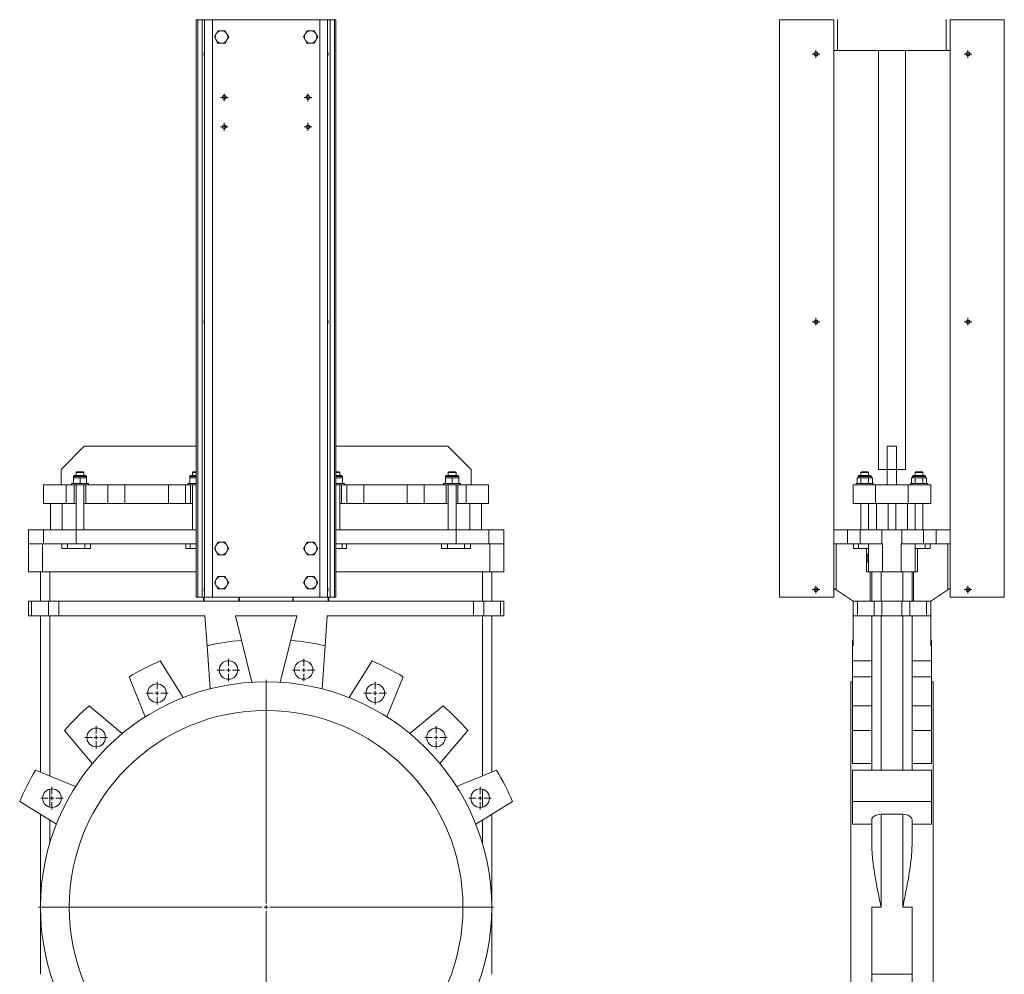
# Model space of a CAD drawing. Header units: millimetres. Extents: x -782 to 568, y -81 to 3113.
# Tile 2 of 4: x -782 to 488, y 1202 to 2433. Entities that reach past the tile are written whole.
import ezdxf

# ---------------------------------------------------------------- set-up
doc = ezdxf.new("R2010")
doc.units = ezdxf.units.MM

# ---------------------------------------------------------------- blocks, each defined once
blk = doc.blocks.new('SW_CENTERMARKSYMBOL_0')
at = {"color": 0, "linetype": 'Continuous', "lineweight": 0}
for p, q in [((0, 5), (0, 293.5)), ((-5, 0), (-293.5, 0)), ((0, 0), (-2.5, 0)), ((0, 0), (0, 2.5)), ((0, 0), (0, -2.5)), ((0, 0), (2.5, 0)), ((5, 0), (293.5, 0)), ((0, -5), (0, -293.5))]:
    blk.add_line(p, q, dxfattribs=at)
blk = doc.blocks.new('SW_CENTERMARKSYMBOL_1')
at = {"color": 0, "linetype": 'Continuous', "lineweight": 0}
for p, q in [((0, 5), (0, 14.5)), ((-5, 0), (-14.5, 0)), ((0, 0), (-2.5, 0)), ((0, 0), (0, 2.5)), ((0, 0), (0, -2.5)), ((0, 0), (2.5, 0)), ((5, 0), (14.5, 0)), ((0, -5), (0, -14.5))]:
    blk.add_line(p, q, dxfattribs=at)
blk = doc.blocks.new('SW_CENTERMARKSYMBOL_2')
at = {"color": 0, "linetype": 'Continuous', "lineweight": 0}
for p, q in [((0, 5), (0, 14.5)), ((-5, 0), (-14.5, 0)), ((0, 0), (-2.5, 0)), ((0, 0), (0, 2.5)), ((0, 0), (0, -2.5)), ((0, 0), (2.5, 0)), ((5, 0), (14.5, 0)), ((0, -5), (0, -14.5))]:
    blk.add_line(p, q, dxfattribs=at)
blk = doc.blocks.new('SW_CENTERMARKSYMBOL_3')
at = {"color": 0, "linetype": 'Continuous', "lineweight": 0}
for p, q in [((0, 5), (0, 14.5)), ((-5, 0), (-14.5, 0)), ((0, 0), (-2.5, 0)), ((0, 0), (0, 2.5)), ((0, 0), (0, -2.5)), ((0, 0), (2.5, 0)), ((5, 0), (14.5, 0)), ((0, -5), (0, -14.5))]:
    blk.add_line(p, q, dxfattribs=at)
blk = doc.blocks.new('SW_CENTERMARKSYMBOL_4')
at = {"color": 0, "linetype": 'Continuous', "lineweight": 0}
for p, q in [((0, 5), (0, 14.5)), ((-5, 0), (-14.5, 0)), ((0, 0), (-2.5, 0)), ((0, 0), (0, 2.5)), ((0, 0), (0, -2.5)), ((0, 0), (2.5, 0)), ((5, 0), (14.5, 0)), ((0, -5), (0, -14.5))]:
    blk.add_line(p, q, dxfattribs=at)
blk = doc.blocks.new('SW_CENTERMARKSYMBOL_5')
at = {"color": 0, "linetype": 'Continuous', "lineweight": 0}
for p, q in [((0, 5), (0, 14.5)), ((-5, 0), (-14.5, 0)), ((0, 0), (-2.5, 0)), ((0, 0), (0, 2.5)), ((0, 0), (0, -2.5)), ((0, 0), (2.5, 0)), ((5, 0), (14.5, 0)), ((0, -5), (0, -14.5))]:
    blk.add_line(p, q, dxfattribs=at)
blk = doc.blocks.new('SW_CENTERMARKSYMBOL_6')
at = {"color": 0, "linetype": 'Continuous', "lineweight": 0}
for p, q in [((0, 5), (0, 14.5)), ((-5, 0), (-14.5, 0)), ((0, 0), (-2.5, 0)), ((0, 0), (0, 2.5)), ((0, 0), (0, -2.5)), ((0, 0), (2.5, 0)), ((5, 0), (14.5, 0)), ((0, -5), (0, -14.5))]:
    blk.add_line(p, q, dxfattribs=at)
blk = doc.blocks.new('SW_CENTERMARKSYMBOL_7')
at = {"color": 0, "linetype": 'Continuous', "lineweight": 0}
for p, q in [((0, 5), (0, 14.5)), ((-5, 0), (-14.5, 0)), ((0, 0), (-2.5, 0)), ((0, 0), (0, 2.5)), ((0, 0), (0, -2.5)), ((0, 0), (2.5, 0)), ((5, 0), (14.5, 0)), ((0, -5), (0, -14.5))]:
    blk.add_line(p, q, dxfattribs=at)
blk = doc.blocks.new('SW_CENTERMARKSYMBOL_8')
at = {"color": 0, "linetype": 'Continuous', "lineweight": 0}
for p, q in [((0, 5), (0, 14.5)), ((-5, 0), (-14.5, 0)), ((0, 0), (-2.5, 0)), ((0, 0), (0, 2.5)), ((0, 0), (0, -2.5)), ((0, 0), (2.5, 0)), ((5, 0), (14.5, 0)), ((0, -5), (0, -14.5))]:
    blk.add_line(p, q, dxfattribs=at)
blk = doc.blocks.new('SW_CENTERMARKSYMBOL_15')
at = {"color": 0, "linetype": 'Continuous', "lineweight": 0}
for p, q in [((-2.5, 0), (-5, 0)), ((0, 0), (-2.5, 0)), ((0, 2.5), (0, 5)), ((0, 0), (0, 2.5)), ((0, 0), (0, -2.5)), ((0, 0), (2.5, 0)), ((2.5, 0), (5, 0)), ((0, -2.5), (0, -5))]:
    blk.add_line(p, q, dxfattribs=at)
blk = doc.blocks.new('SW_CENTERMARKSYMBOL_16')
at = {"color": 0, "linetype": 'Continuous', "lineweight": 0}
for p, q in [((-2.5, 0), (-5, 0)), ((0, 0), (-2.5, 0)), ((0, 2.5), (0, 5)), ((0, 0), (0, 2.5)), ((0, 0), (0, -2.5)), ((0, 0), (2.5, 0)), ((2.5, 0), (5, 0)), ((0, -2.5), (0, -5))]:
    blk.add_line(p, q, dxfattribs=at)
blk = doc.blocks.new('SW_CENTERMARKSYMBOL_17')
at = {"color": 0, "linetype": 'Continuous', "lineweight": 0}
for p, q in [((-2.5, 0), (-5, 0)), ((0, 0), (-2.5, 0)), ((0, 2.5), (0, 5)), ((0, 0), (0, 2.5)), ((0, 0), (0, -2.5)), ((0, 0), (2.5, 0)), ((2.5, 0), (5, 0)), ((0, -2.5), (0, -5))]:
    blk.add_line(p, q, dxfattribs=at)
blk = doc.blocks.new('SW_CENTERMARKSYMBOL_18')
at = {"color": 0, "linetype": 'Continuous', "lineweight": 0}
for p, q in [((-2.5, 0), (-5, 0)), ((0, 0), (-2.5, 0)), ((0, 2.5), (0, 5)), ((0, 0), (0, 2.5)), ((0, 0), (0, -2.5)), ((0, 0), (2.5, 0)), ((2.5, 0), (5, 0)), ((0, -2.5), (0, -5))]:
    blk.add_line(p, q, dxfattribs=at)
blk = doc.blocks.new('SW_CENTERMARKSYMBOL_20')
at = {"color": 0, "linetype": 'Continuous', "lineweight": 0}
for p, q in [((-2.5, 0), (-5, 0)), ((0, 0), (-2.5, 0)), ((0, 2.5), (0, 5)), ((0, 0), (0, 2.5)), ((0, 0), (0, -2.5)), ((0, 0), (2.5, 0)), ((2.5, 0), (5, 0)), ((0, -2.5), (0, -5))]:
    blk.add_line(p, q, dxfattribs=at)
blk = doc.blocks.new('SW_CENTERMARKSYMBOL_21')
at = {"color": 0, "linetype": 'Continuous', "lineweight": 0}
for p, q in [((-2.5, 0), (-5, 0)), ((0, 0), (-2.5, 0)), ((0, 2.5), (0, 5)), ((0, 0), (0, 2.5)), ((0, 0), (0, -2.5)), ((0, 0), (2.5, 0)), ((2.5, 0), (5, 0)), ((0, -2.5), (0, -5))]:
    blk.add_line(p, q, dxfattribs=at)
blk = doc.blocks.new('SW_CENTERMARKSYMBOL_22')
at = {"color": 0, "linetype": 'Continuous', "lineweight": 0}
for p, q in [((-2.5, 0), (-5, 0)), ((0, 0), (-2.5, 0)), ((0, 2.5), (0, 5)), ((0, 0), (0, 2.5)), ((0, 0), (0, -2.5)), ((0, 0), (2.5, 0)), ((2.5, 0), (5, 0)), ((0, -2.5), (0, -5))]:
    blk.add_line(p, q, dxfattribs=at)
blk = doc.blocks.new('SW_CENTERMARKSYMBOL_23')
at = {"color": 0, "linetype": 'Continuous', "lineweight": 0}
for p, q in [((-2.5, 0), (-5, 0)), ((0, 0), (-2.5, 0)), ((0, 2.5), (0, 5)), ((0, 0), (0, 2.5)), ((0, 0), (0, -2.5)), ((0, 0), (2.5, 0)), ((2.5, 0), (5, 0)), ((0, -2.5), (0, -5))]:
    blk.add_line(p, q, dxfattribs=at)
blk = doc.blocks.new('SW_CENTERMARKSYMBOL_24')
at = {"color": 0, "linetype": 'Continuous', "lineweight": 0}
for p, q in [((-2.5, 0), (-5, 0)), ((0, 0), (-2.5, 0)), ((0, 2.5), (0, 5)), ((0, 0), (0, 2.5)), ((0, 0), (0, -2.5)), ((0, 0), (2.5, 0)), ((2.5, 0), (5, 0)), ((0, -2.5), (0, -5))]:
    blk.add_line(p, q, dxfattribs=at)
blk = doc.blocks.new('SW_CENTERMARKSYMBOL_25')
at = {"color": 0, "linetype": 'Continuous', "lineweight": 0}
for p, q in [((-2.5, 0), (-5, 0)), ((0, 0), (-2.5, 0)), ((0, 2.5), (0, 5)), ((0, 0), (0, 2.5)), ((0, 0), (0, -2.5)), ((0, 0), (2.5, 0)), ((2.5, 0), (5, 0)), ((0, -2.5), (0, -5))]:
    blk.add_line(p, q, dxfattribs=at)

msp = doc.modelspace()

# ---------------------------------------------------------------- linework, layer by layer
at = {"color": 7, "linetype": 'Continuous', "lineweight": 15}
for p, q in [((-554.6, 2433), (-554.6, 1688)), ((-554.6, 2433), (-552.7, 2433)), ((-552.7, 2433), (-552.7, 1688)), ((-552.7, 2433), (-547.2, 2433)), ((-547.2, 2433), (-547.2, 1688)), ((-547.2, 2433), (-543.9, 2433)), ((-543.9, 2433), (-543.9, 1688)), ((-543.9, 2433), (-533.9, 2433)), ((-539.6, 2433.5), (-539.6, 2433)), ((-534.6, 2433.5), (-534.6, 2433)), ((-533.9, 2433), (-533.9, 1688)), ((-533.9, 2433), (-395.2, 2433)), ((-395.2, 2433), (-395.2, 1688)), ((-395.2, 2433), (-385.3, 2433)), ((-394.6, 2433.5), (-394.6, 2433)), ((-389.6, 2433.5), (-389.6, 2433)), ((-385.3, 2433), (-385.3, 1688)), ((-385.3, 2433), (-381.9, 2433)), ((-381.9, 2433), (-381.9, 1688)), ((-381.9, 2433), (-376.5, 2433)), ((-376.5, 2433), (-376.5, 1688)), ((-376.5, 2433), (-374.6, 2433)), ((-374.6, 2433), (-374.6, 1688)), ((267.7, 2433), (197.7, 2433)), ((197.7, 2433), (197.7, 1688)), ((267.7, 2433.5), (267.7, 2433)), ((267.7, 2433), (267.7, 1688)), ((272.7, 2433.5), (272.7, 2393.5)), ((412.7, 2433.5), (412.7, 2393.5)), ((417.7, 2433.5), (417.7, 2433)), ((417.7, 2433), (487.7, 2433)), ((417.7, 2433), (417.7, 1688)), ((487.7, 2433), (487.7, 1688)), ((-528.7, 2415.6), (-529.3, 2414.5)), ((-521.4, 2419), (-522.7, 2419)), ((-515.5, 2415.6), (-517.5, 2419)), ((-514.8, 2414.5), (-515.5, 2415.6)), ((-413.7, 2415.6), (-414.3, 2414.5)), ((-406.4, 2419), (-407.7, 2419)), ((-400.5, 2415.6), (-402.5, 2419)), ((-399.8, 2414.5), (-400.5, 2415.6)), ((-529.3, 2407.6), (-528.7, 2406.5)), ((-522.7, 2403), (-521.4, 2403)), ((-515.5, 2406.5), (-514.8, 2407.6)), ((-514.8, 2407.6), (-512.8, 2411)), ((-414.3, 2407.6), (-413.7, 2406.5)), ((-407.7, 2403), (-406.4, 2403)), ((-400.5, 2406.5), (-399.8, 2407.6)), ((-399.8, 2407.6), (-397.8, 2411)), ((267.7, 2393.5), (272.7, 2393.5)), ((272.7, 2393.5), (412.7, 2393.5)), ((325.2, 2393.5), (325.2, 1853)), ((360.2, 1853), (360.2, 2393.5)), ((412.7, 2393.5), (417.7, 2393.5)), ((-699.1, 1883), (-729.1, 1853)), ((-699.1, 1883), (-554.6, 1883)), ((-374.6, 1883), (-230.1, 1883)), ((-200.1, 1853), (-230.1, 1883)), ((336.7, 1883), (348.7, 1883)), ((336.7, 1853), (336.7, 1883)), ((348.7, 1883), (348.7, 1853)), ((-729.1, 1833), (-729.1, 1853)), ((-713.1, 1844), (-713.1, 1842)), ((-713.1, 1842), (-713.1, 1835)), ((-713.1, 1842), (-708.8, 1842)), ((-712.1, 1845), (-704.6, 1845)), ((-708.6, 1850), (-709.6, 1849)), ((-709.6, 1849), (-709.6, 1845)), ((-704.6, 1849), (-709.6, 1849)), ((-708.8, 1842), (-704.6, 1842)), ((-708.6, 1850), (-704.6, 1850)), ((-704.6, 1850), (-700.6, 1850)), ((-699.6, 1849), (-704.6, 1849)), ((-704.6, 1845), (-697.1, 1845)), ((-704.6, 1842), (-704.6, 1835)), ((-704.6, 1842), (-700.3, 1842)), ((-699.6, 1849), (-700.6, 1850)), ((-700.3, 1842), (-696.1, 1842)), ((-699.6, 1845), (-699.6, 1849)), ((-696.1, 1842), (-696.1, 1844)), ((-696.1, 1842), (-696.1, 1835)), ((-563.1, 1844), (-563.1, 1842)), ((-563.1, 1842), (-563.1, 1835)), ((-563.1, 1842), (-558.8, 1842)), ((-562.1, 1845), (-554.6, 1845)), ((-558.6, 1850), (-559.6, 1849)), ((-559.6, 1849), (-559.6, 1845)), ((-554.6, 1849), (-559.6, 1849)), ((-558.8, 1842), (-554.6, 1842)), ((-558.6, 1850), (-554.6, 1850)), ((-374.6, 1850), (-370.6, 1850)), ((-369.6, 1849), (-374.6, 1849)), ((-374.6, 1845), (-367.1, 1845)), ((-370.3, 1842), (-374.6, 1842)), ((-369.6, 1849), (-370.6, 1850)), ((-366.1, 1842), (-370.3, 1842)), ((-369.6, 1845), (-369.6, 1849)), ((-366.1, 1842), (-366.1, 1844)), ((-366.1, 1842), (-366.1, 1835)), ((-233.1, 1844), (-233.1, 1842)), ((-233.1, 1842), (-233.1, 1835)), ((-228.8, 1842), (-233.1, 1842)), ((-232.1, 1845), (-224.6, 1845)), ((-228.6, 1850), (-229.6, 1849)), ((-229.6, 1849), (-229.6, 1845)), ((-224.6, 1849), (-229.6, 1849)), ((-224.6, 1842), (-228.8, 1842)), ((-228.6, 1850), (-224.6, 1850)), ((-224.6, 1850), (-220.6, 1850)), ((-219.6, 1849), (-224.6, 1849)), ((-224.6, 1845), (-217.1, 1845)), ((-224.6, 1842), (-224.6, 1835)), ((-220.3, 1842), (-224.6, 1842)), ((-219.6, 1849), (-220.6, 1850)), ((-216.1, 1842), (-220.3, 1842)), ((-219.6, 1845), (-219.6, 1849)), ((-216.1, 1842), (-216.1, 1844)), ((-216.1, 1842), (-216.1, 1835)), ((-200.1, 1833), (-200.1, 1853)), ((297.9, 1842), (297.9, 1835)), ((300.3, 1842), (297.9, 1842)), ((299.2, 1844), (299.2, 1842)), ((300.2, 1845), (315.2, 1845)), ((302.8, 1842), (300.3, 1842)), ((303.7, 1850), (302.7, 1849)), ((302.7, 1849), (302.7, 1845)), ((312.7, 1849), (302.7, 1849)), ((302.8, 1842), (302.8, 1835)), ((307.7, 1842), (302.8, 1842)), ((303.7, 1850), (311.7, 1850)), ((312.6, 1842), (307.7, 1842)), ((312.7, 1849), (311.7, 1850)), ((312.6, 1842), (312.6, 1835)), ((315, 1842), (312.6, 1842)), ((312.7, 1845), (312.7, 1849)), ((317.5, 1842), (315, 1842)), ((316.2, 1842), (316.2, 1844)), ((317.5, 1842), (317.5, 1835)), ((325.2, 1853), (336.7, 1853)), ((348.7, 1853), (336.7, 1853)), ((336.7, 1833), (336.7, 1853)), ((348.7, 1833), (348.7, 1853)), ((348.7, 1853), (360.2, 1853)), ((367.9, 1842), (367.9, 1835)), ((367.9, 1842), (370.3, 1842)), ((369.2, 1844), (369.2, 1842)), ((370.2, 1845), (385.2, 1845)), ((370.3, 1842), (372.8, 1842)), ((373.7, 1850), (372.7, 1849)), ((372.7, 1849), (372.7, 1845)), ((382.7, 1849), (372.7, 1849)), ((372.8, 1842), (372.8, 1835)), ((372.8, 1842), (377.7, 1842)), ((373.7, 1850), (381.7, 1850)), ((377.7, 1842), (382.6, 1842)), ((382.7, 1849), (381.7, 1850)), ((382.6, 1842), (382.6, 1835)), ((382.6, 1842), (385, 1842)), ((382.7, 1845), (382.7, 1849)), ((385, 1842), (387.5, 1842)), ((386.2, 1842), (386.2, 1844)), ((387.5, 1842), (387.5, 1835)), ((-751.6, 1833), (-751.6, 1809)), ((-751.6, 1833), (-722.6, 1833)), ((-722.6, 1833), (-722.6, 1809)), ((-722.6, 1833), (-712.1, 1833)), ((-715.6, 1835), (-715.6, 1833)), ((-715.6, 1835), (-704.6, 1835)), ((-712.1, 1833), (-712.1, 1809)), ((-712.1, 1833), (-697.1, 1833)), ((-709.6, 1833), (-709.6, 1775)), ((-704.6, 1835), (-693.6, 1835)), ((-699.6, 1775), (-699.6, 1833)), ((-697.1, 1833), (-697.1, 1809)), ((-697.1, 1833), (-668.6, 1833)), ((-693.6, 1833), (-693.6, 1835)), ((-668.6, 1833), (-668.6, 1809)), ((-668.6, 1833), (-646.6, 1833)), ((-646.6, 1833), (-646.6, 1809)), ((-646.6, 1833), (-590.6, 1833)), ((-590.6, 1833), (-590.6, 1809)), ((-590.6, 1833), (-568.6, 1833)), ((-568.6, 1833), (-568.6, 1809)), ((-568.6, 1833), (-562.1, 1833)), ((-565.6, 1835), (-565.6, 1833)), ((-565.6, 1835), (-554.6, 1835)), ((-562.1, 1833), (-562.1, 1809)), ((-562.1, 1833), (-554.6, 1833)), ((-559.6, 1833), (-559.6, 1775)), ((-363.6, 1835), (-374.6, 1835)), ((-367.1, 1833), (-374.6, 1833)), ((-369.6, 1775), (-369.6, 1833)), ((-367.1, 1833), (-367.1, 1809)), ((-367.1, 1833), (-360.6, 1833)), ((-363.6, 1833), (-363.6, 1835)), ((-360.6, 1833), (-360.6, 1809)), ((-360.6, 1833), (-338.6, 1833)), ((-338.6, 1833), (-338.6, 1809)), ((-338.6, 1833), (-282.6, 1833)), ((-282.6, 1833), (-282.6, 1809)), ((-282.6, 1833), (-260.6, 1833)), ((-260.6, 1833), (-260.6, 1809)), ((-260.6, 1833), (-232.1, 1833)), ((-235.6, 1835), (-235.6, 1833)), ((-224.6, 1835), (-235.6, 1835)), ((-232.1, 1833), (-232.1, 1809)), ((-217.1, 1833), (-232.1, 1833)), ((-229.6, 1833), (-229.6, 1775)), ((-213.6, 1835), (-224.6, 1835)), ((-219.6, 1775), (-219.6, 1833)), ((-217.1, 1833), (-206.6, 1833)), ((-217.1, 1833), (-217.1, 1809)), ((-213.6, 1833), (-213.6, 1835)), ((-206.6, 1833), (-206.6, 1809)), ((-206.6, 1833), (-177.6, 1833)), ((-177.6, 1833), (-177.6, 1809)), ((292.7, 1833), (292.7, 1809)), ((292.7, 1833), (321.7, 1833)), ((296.7, 1835), (296.7, 1833)), ((318.7, 1835), (296.7, 1835)), ((318.7, 1833), (318.7, 1835)), ((321.7, 1833), (321.7, 1809)), ((321.7, 1833), (363.7, 1833)), ((363.7, 1833), (363.7, 1809)), ((363.7, 1833), (392.7, 1833)), ((366.7, 1835), (366.7, 1833)), ((366.7, 1835), (388.7, 1835)), ((388.7, 1833), (388.7, 1835)), ((392.7, 1833), (392.7, 1809)), ((-751.6, 1809), (-722.6, 1809)), ((-742.6, 1809), (-742.6, 1775)), ((-727.6, 1809), (-727.6, 1775)), ((-722.6, 1809), (-712.1, 1809)), ((-712.1, 1809), (-709.6, 1809)), ((-699.6, 1809), (-697.1, 1809)), ((-697.1, 1809), (-668.6, 1809)), ((-668.6, 1809), (-646.6, 1809)), ((-646.6, 1809), (-590.6, 1809)), ((-590.6, 1809), (-568.6, 1809)), ((-568.6, 1809), (-562.1, 1809)), ((-562.1, 1809), (-559.6, 1809)), ((-369.6, 1809), (-367.1, 1809)), ((-367.1, 1809), (-360.6, 1809)), ((-360.6, 1809), (-338.6, 1809)), ((-338.6, 1809), (-282.6, 1809)), ((-282.6, 1809), (-260.6, 1809)), ((-260.6, 1809), (-232.1, 1809)), ((-232.1, 1809), (-229.6, 1809)), ((-219.6, 1809), (-217.1, 1809)), ((-217.1, 1809), (-206.6, 1809)), ((-206.6, 1809), (-177.6, 1809)), ((-201.6, 1809), (-201.6, 1775)), ((-186.6, 1809), (-186.6, 1775)), ((292.7, 1809), (321.7, 1809)), ((302.7, 1809), (302.7, 1775)), ((312.7, 1775), (312.7, 1809)), ((321.7, 1809), (363.7, 1809)), ((322.7, 1809), (322.7, 1775)), ((337.7, 1809), (337.7, 1775)), ((347.7, 1809), (347.7, 1775)), ((362.7, 1809), (362.7, 1775)), ((363.7, 1809), (392.7, 1809)), ((372.7, 1809), (372.7, 1775)), ((382.7, 1775), (382.7, 1809)), ((-771.1, 1757), (-771.1, 1775)), ((-771.1, 1775), (-751.8, 1775)), ((-751.8, 1757), (-751.8, 1775)), ((-751.8, 1775), (-709.7, 1775)), ((-709.7, 1757), (-709.7, 1775)), ((-709.7, 1775), (-554.6, 1775)), ((-374.6, 1775), (-219.5, 1775)), ((-219.5, 1757), (-219.5, 1775)), ((-219.5, 1775), (-177.3, 1775)), ((-177.3, 1757), (-177.3, 1775)), ((-177.3, 1775), (-158.1, 1775)), ((-158.1, 1757), (-158.1, 1775)), ((267.7, 1775), (285.5, 1775)), ((285.5, 1757), (285.5, 1775)), ((285.5, 1775), (301.7, 1775)), ((301.7, 1757), (301.7, 1775)), ((301.7, 1775), (329.7, 1775)), ((329.7, 1757), (329.7, 1775)), ((329.7, 1775), (355.6, 1775)), ((355.6, 1757), (355.6, 1775)), ((355.6, 1775), (383.6, 1775)), ((383.6, 1757), (383.6, 1775)), ((383.6, 1775), (399.8, 1775)), ((399.8, 1757), (399.8, 1775)), ((399.8, 1775), (417.7, 1775)), ((-771.1, 1757), (-751.8, 1757)), ((-771.1, 1721), (-771.1, 1757)), ((-753.1, 1721), (-753.1, 1757)), ((-751.8, 1757), (-709.7, 1757)), ((-728.2, 1751), (-728.2, 1757)), ((-720.6, 1751), (-720.6, 1757)), ((-709.7, 1757), (-554.6, 1757)), ((-698.5, 1751), (-698.5, 1757)), ((-691, 1757), (-691, 1751)), ((-568.3, 1751), (-568.3, 1757)), ((-562.6, 1751), (-562.6, 1757)), ((-528.7, 1755.6), (-529.3, 1754.5)), ((-521.4, 1759), (-522.7, 1759)), ((-515.5, 1755.6), (-517.5, 1759)), ((-514.8, 1754.5), (-515.5, 1755.6)), ((-413.7, 1755.6), (-414.3, 1754.5)), ((-406.4, 1759), (-407.7, 1759)), ((-399.8, 1754.5), (-400.5, 1755.6)), ((-374.6, 1757), (-219.5, 1757)), ((-366.6, 1751), (-366.6, 1757)), ((-360.9, 1757), (-360.9, 1751)), ((-238.2, 1751), (-238.2, 1757)), ((-230.6, 1751), (-230.6, 1757)), ((-219.5, 1757), (-177.3, 1757)), ((-208.5, 1751), (-208.5, 1757)), ((-201, 1757), (-201, 1751)), ((-177.3, 1757), (-158.1, 1757)), ((-176.1, 1721), (-176.1, 1757)), ((-158.1, 1721), (-158.1, 1757)), ((268, 1757), (267.7, 1757)), ((268, 1757), (285.5, 1757)), ((270.7, 1697.6), (270.7, 1757)), ((285.5, 1757), (301.7, 1757)), ((293.2, 1757), (293.2, 1751)), ((299.6, 1751), (299.6, 1757)), ((301.7, 1757), (329.7, 1757)), ((312.7, 1721), (312.7, 1757)), ((329.7, 1757), (330.7, 1757)), ((330.7, 1721), (330.7, 1757)), ((354.7, 1757), (355.6, 1757)), ((354.7, 1721), (354.7, 1757)), ((355.6, 1757), (383.6, 1757)), ((372.7, 1721), (372.7, 1757)), ((383.6, 1757), (399.8, 1757)), ((385.8, 1751), (385.8, 1757)), ((392.2, 1751), (392.2, 1757)), ((399.8, 1757), (417.3, 1757)), ((414.7, 1697.6), (414.7, 1757)), ((417.7, 1757), (417.3, 1757)), ((-720.6, 1751), (-728.2, 1751)), ((-698.5, 1751), (-720.6, 1751)), ((-691, 1751), (-698.5, 1751)), ((-562.6, 1751), (-568.3, 1751)), ((-554.6, 1751), (-562.6, 1751)), ((-529.3, 1747.6), (-528.7, 1746.5)), ((-522.7, 1743), (-521.4, 1743)), ((-515.5, 1746.5), (-514.8, 1747.6)), ((-414.3, 1747.6), (-413.7, 1746.5)), ((-407.7, 1743), (-406.4, 1743)), ((-400.5, 1746.5), (-399.8, 1747.6)), ((-366.6, 1751), (-374.6, 1751)), ((-360.9, 1751), (-366.6, 1751)), ((-230.6, 1751), (-238.2, 1751)), ((-208.5, 1751), (-230.6, 1751)), ((-201, 1751), (-208.5, 1751)), ((299.6, 1751), (293.2, 1751)), ((312.7, 1751), (299.6, 1751)), ((309.7, 1721), (309.7, 1751)), ((311.7, 1743.9), (311.7, 1740.6)), ((311.7, 1743.9), (312.7, 1743.9)), ((311.7, 1740.6), (312.7, 1740.6)), ((385.8, 1751), (372.7, 1751)), ((375.7, 1721), (375.7, 1751)), ((392.2, 1751), (385.8, 1751)), ((311.7, 1738.3), (312.7, 1738.3)), ((311.7, 1738), (311.7, 1737)), ((311.7, 1732.8), (312.7, 1732.8)), ((-753.1, 1721), (-771.1, 1721)), ((-755.6, 1683), (-755.6, 1721)), ((-554.6, 1721), (-753.1, 1721)), ((-743.6, 1683), (-743.6, 1721)), ((-521.4, 1715), (-522.7, 1715)), ((-515.5, 1711.6), (-517.5, 1715)), ((-406.4, 1715), (-407.7, 1715)), ((-176.1, 1721), (-374.6, 1721)), ((-185.6, 1683), (-185.6, 1721)), ((-158.1, 1721), (-176.1, 1721)), ((-173.6, 1683), (-173.6, 1721)), ((312.7, 1721), (309.7, 1721)), ((330.7, 1721), (312.7, 1721)), ((314.7, 1683), (314.7, 1721)), ((316.7, 1683), (316.7, 1721)), ((328.7, 1683), (328.7, 1721)), ((354.7, 1721), (330.7, 1721)), ((372.7, 1721), (354.7, 1721)), ((356.7, 1683), (356.7, 1721)), ((368.7, 1683), (368.7, 1721)), ((370.7, 1683), (370.7, 1721)), ((375.7, 1721), (372.7, 1721)), ((-528.7, 1711.6), (-529.3, 1710.5)), ((-529.3, 1703.6), (-528.7, 1702.5)), ((-514.8, 1710.5), (-515.5, 1711.6)), ((-515.5, 1702.5), (-514.8, 1703.6)), ((-413.7, 1711.6), (-414.3, 1710.5)), ((-414.3, 1703.6), (-413.7, 1702.5)), ((-399.8, 1710.5), (-400.5, 1711.6)), ((-400.5, 1702.5), (-399.8, 1703.6)), ((-522.7, 1699), (-521.4, 1699)), ((-407.7, 1699), (-406.4, 1699)), ((270.7, 1697.6), (292.7, 1683)), ((392.7, 1683), (414.7, 1697.6)), ((-771.1, 1664), (-771.1, 1683)), ((-767, 1683), (-771.1, 1683)), ((-767, 1664), (-767, 1683)), ((-745.4, 1683), (-767, 1683)), ((-745.4, 1664), (-745.4, 1683)), ((-732, 1683), (-745.4, 1683)), ((-732, 1664), (-732, 1683)), ((-544.6, 1683), (-732, 1683)), ((-554.6, 1688), (-552.7, 1688)), ((-552.7, 1688), (-547.2, 1688)), ((-547.2, 1688), (-543.9, 1688)), ((-545.3, 1683), (-545.3, 1688)), ((-544.6, 1683), (-544.6, 1688)), ((-499.6, 1683), (-544.6, 1683)), ((-543.9, 1688), (-533.9, 1688)), ((-533.9, 1688), (-395.2, 1688)), ((-499.6, 1688), (-499.6, 1683)), ((-429.6, 1683), (-499.6, 1683)), ((-498.8, 1688), (-498.8, 1683)), ((-430.3, 1683), (-430.3, 1688)), ((-429.6, 1683), (-429.6, 1688)), ((-384.6, 1683), (-429.6, 1683)), ((-395.2, 1688), (-385.3, 1688)), ((-385.3, 1688), (-381.9, 1688)), ((-384.6, 1688), (-384.6, 1683)), ((-197.1, 1683), (-384.6, 1683)), ((-383.8, 1688), (-383.8, 1683)), ((-381.9, 1688), (-376.5, 1688)), ((-376.5, 1688), (-374.6, 1688)), ((-197.1, 1664), (-197.1, 1683)), ((-183.7, 1683), (-197.1, 1683)), ((-183.7, 1664), (-183.7, 1683)), ((-162.2, 1683), (-183.7, 1683)), ((-162.2, 1664), (-162.2, 1683)), ((-158.1, 1683), (-162.2, 1683)), ((-158.1, 1664), (-158.1, 1683)), ((267.7, 1688), (197.7, 1688)), ((292.7, 1664), (292.7, 1683)), ((298.2, 1683), (292.7, 1683)), ((298.2, 1664), (298.2, 1683)), ((319.8, 1683), (298.2, 1683)), ((319.8, 1664), (319.8, 1683)), ((329.7, 1683), (319.8, 1683)), ((329.7, 1664), (329.7, 1683)), ((355.7, 1683), (329.7, 1683)), ((355.7, 1664), (355.7, 1683)), ((365.6, 1683), (355.7, 1683)), ((365.6, 1664), (365.6, 1683)), ((387.1, 1683), (365.6, 1683)), ((387.1, 1664), (387.1, 1683)), ((392.7, 1683), (387.1, 1683)), ((392.7, 1664), (392.7, 1683)), ((417.7, 1688), (487.7, 1688)), ((-767, 1664), (-771.1, 1664)), ((-745.4, 1664), (-767, 1664)), ((-755.6, 1462.2), (-755.6, 1664)), ((-732, 1664), (-745.4, 1664)), ((-743.6, 1457.4), (-743.6, 1664)), ((-543.5, 1664), (-732, 1664)), ((-543.5, 1664), (-540.8, 1625.5)), ((-424.9, 1664), (-504.2, 1664)), ((-496.4, 1632.6), (-504.2, 1664)), ((-424.9, 1664), (-432.8, 1632.6)), ((-388.3, 1625.5), (-385.7, 1664)), ((-197.1, 1664), (-385.7, 1664)), ((-183.7, 1664), (-197.1, 1664)), ((-185.6, 1457.4), (-185.6, 1664)), ((-162.2, 1664), (-183.7, 1664)), ((-173.6, 1462.2), (-173.6, 1664)), ((-158.1, 1664), (-162.2, 1664)), ((298.2, 1664), (292.7, 1664)), ((292.7, 1664), (292.7, 1625.5)), ((319.8, 1664), (298.2, 1664)), ((316.7, 1464.8), (316.7, 1664)), ((329.7, 1664), (319.8, 1664)), ((355.7, 1664), (329.7, 1664)), ((365.6, 1664), (355.7, 1664)), ((387.1, 1664), (365.6, 1664)), ((368.7, 1464.8), (368.7, 1664)), ((392.7, 1664), (387.1, 1664)), ((392.7, 1664), (392.7, 1625.5)), ((-482.9, 1578.5), (-496.4, 1632.6)), ((-432.8, 1632.6), (-446.3, 1578.5)), ((291.7, 1632.6), (291.7, 1625.5)), ((292.7, 1632.6), (291.7, 1632.6)), ((393.7, 1632.6), (392.7, 1632.6)), ((393.7, 1632.6), (393.7, 1625.5)), ((-540.8, 1625.5), (-536.9, 1569.9)), ((-392.2, 1569.9), (-388.3, 1625.5)), ((291.7, 1625.5), (291.7, 1605.9)), ((292.7, 1625.5), (291.7, 1625.5)), ((393.7, 1625.5), (392.7, 1625.5)), ((393.7, 1625.5), (393.7, 1605.9)), ((-571.7, 1558.6), (-601.3, 1605.9)), ((-327.9, 1605.9), (-357.4, 1558.6)), ((316.7, 1605.9), (291.7, 1605.9)), ((291.7, 1605.9), (291.7, 1585.5)), ((393.7, 1605.9), (368.7, 1605.9)), ((393.7, 1605.9), (393.7, 1585.5)), ((-641.4, 1585.5), (-620.5, 1533.8)), ((-308.7, 1533.8), (-287.8, 1585.5)), ((291.7, 1579), (289.7, 1579)), ((289.7, 1579), (289.7, 997)), ((291.7, 1585.5), (291.7, 1548.1)), ((316.7, 1585.5), (291.7, 1585.5)), ((393.7, 1585.5), (368.7, 1585.5)), ((393.7, 1585.5), (393.7, 1548.1)), ((395.7, 1579), (393.7, 1579)), ((395.7, 1579), (395.7, 997)), ((-650.1, 1512.2), (-692.8, 1548.1)), ((-236.3, 1548.1), (-279.1, 1512.2)), ((291.7, 1548.1), (291.7, 1516.3)), ((316.7, 1548.1), (291.7, 1548.1)), ((393.7, 1548.1), (368.7, 1548.1)), ((393.7, 1548.1), (393.7, 1516.3)), ((-724.6, 1516.3), (-688.8, 1473.5)), ((-240.4, 1473.5), (-204.5, 1516.3)), ((291.7, 1516.3), (291.7, 1473.5)), ((316.7, 1516.3), (291.7, 1516.3)), ((393.7, 1516.3), (368.7, 1516.3)), ((393.7, 1516.3), (393.7, 1473.5)), ((316.7, 1473.5), (291.7, 1473.5)), ((393.7, 1473.5), (368.7, 1473.5)), ((-710.3, 1443.9), (-762, 1464.8)), ((-167.2, 1464.8), (-218.9, 1443.9)), ((393.7, 1464.8), (291.7, 1464.8)), ((291.7, 1464.8), (291.7, 1424.7)), ((393.7, 1464.8), (393.7, 1424.7)), ((-743.6, 1417.1), (-743.6, 1440.4)), ((-185.6, 1417.1), (-185.6, 1440.4)), ((-782.4, 1424.7), (-735.1, 1395.2)), ((-194, 1395.2), (-146.7, 1424.7)), ((393.7, 1424.7), (291.7, 1424.7)), ((291.7, 1424.7), (291.7, 1395.2)), ((393.7, 1424.7), (393.7, 1395.2)), ((-755.6, 1288), (-755.6, 1408)), ((-743.6, 1370.7), (-743.6, 1400.5)), ((-185.6, 1370.7), (-185.6, 1400.5)), ((-173.6, 1288), (-173.6, 1408)), ((316.7, 1370.7), (316.7, 1400.5)), ((328.7, 1408), (356.7, 1408)), ((328.7, 1288), (328.7, 1408)), ((356.7, 1288), (356.7, 1408)), ((368.7, 1370.7), (368.7, 1400.5)), ((316.7, 1395.2), (291.7, 1395.2)), ((393.7, 1395.2), (368.7, 1395.2)), ((-755.6, 1288), (-755.6, 1201.6)), ((-173.6, 1288), (-173.6, 1201.6)), ((316.7, 1288), (328.7, 1288)), ((316.7, 1288), (316.7, 1201.6)), ((356.7, 1288), (368.7, 1288)), ((368.7, 1288), (368.7, 1201.6)), ((368.7, 1201.6), (316.7, 1201.6)), ((316.7, 1201.6), (316.7, 1097.7)), ((368.7, 1201.6), (368.7, 1097.7))]:
    msp.add_line(p, q, dxfattribs=at)
at = {"color": 8, "linetype": 'Continuous', "lineweight": 15}
for p, q in [((-704.6, 1844), (-713.1, 1844)), ((-696.1, 1844), (-704.6, 1844)), ((-554.6, 1844), (-563.1, 1844)), ((-366.1, 1844), (-374.6, 1844)), ((-224.6, 1844), (-233.1, 1844)), ((-216.1, 1844), (-224.6, 1844)), ((316.2, 1844), (299.2, 1844)), ((386.2, 1844), (369.2, 1844)), ((328.7, 1464.8), (328.7, 1664)), ((356.7, 1464.8), (356.7, 1664))]:
    msp.add_line(p, q, dxfattribs=at)
at = {"color": 7, "linetype": 'Continuous', "lineweight": 15, "flags": 128}
for points in [[(267.7, 1699.5), (267.7, 1699.5), (267.9, 1699.4), (268.2, 1699.2), (268.6, 1699), (269, 1698.7), (269.5, 1698.3), (270.1, 1697.9), (270.7, 1697.6)], [(414.7, 1697.6), (415.3, 1697.9), (415.8, 1698.3), (416.3, 1698.7), (416.8, 1699), (417.2, 1699.2), (417.4, 1699.4), (417.6, 1699.5), (417.7, 1699.5)]]:
    msp.add_lwpolyline(points, dxfattribs=at)
at = {"color": 7, "linetype": 'Continuous', "lineweight": 15}
for centre, radius in [((244.7, 2389), 2.5), ((440.7, 2389), 2.5), ((-518.6, 2333), 2.5), ((-410.6, 2333), 2.5), ((-518.6, 2295), 2.5), ((-410.6, 2295), 2.5), ((244.7, 2043.5), 2.5), ((440.7, 2043.5), 2.5), ((244.7, 1698), 2.5), ((440.7, 1698), 2.5), ((-513.1, 1594.2), 12), ((-416.1, 1594.2), 12), ((-464.6, 1288), 291), ((-605.3, 1564.3), 12), ((-323.8, 1564.3), 12), ((-464.6, 1288), 254), ((-683.8, 1507.2), 12), ((-245.4, 1507.2), 12), ((-740.8, 1428.8), 12), ((-188.4, 1428.8), 12)]:
    msp.add_circle(centre, radius, dxfattribs=at)
for centre, radius, start, end in [((-522.1, 2411), 8.03, 154.5671, 205.4329), ((-522.1, 2411), 8.03, 94.5671, 145.4329), ((-522.1, 2411), 8.03, 34.5671, 85.4329), ((-522.1, 2411), 8.03, 334.5671, 25.4329), ((-407.1, 2411), 8.03, 154.5671, 205.4329), ((-407.1, 2411), 8.03, 94.5671, 145.4329), ((-407.1, 2411), 8.03, 34.5671, 85.4329), ((-407.1, 2411), 8.03, 334.5671, 25.4329), ((-522.1, 2411), 8.03, 214.5671, 265.4329), ((-522.1, 2411), 8.03, 274.5671, 325.4329), ((-407.1, 2411), 8.03, 214.5671, 265.4329), ((-407.1, 2411), 8.03, 274.5671, 325.4329), ((-712.1, 1844), 1, 90, 180), ((-697.1, 1844), 1, 0, 90), ((-562.1, 1844), 1, 90, 180), ((-367.1, 1844), 1, 0, 90), ((-232.1, 1844), 1, 90, 180), ((-217.1, 1844), 1, 0, 90), ((300.2, 1844), 1, 90, 180), ((315.2, 1844), 1, 0, 90), ((370.2, 1844), 1, 90, 180), ((385.2, 1844), 1, 0, 90), ((-522.1, 1751), 8.03, 154.5671, 205.4329), ((-522.1, 1751), 8.03, 94.5671, 145.4329), ((-522.1, 1751), 8.03, 34.5671, 85.4329), ((-522.1, 1751), 8.03, 334.5671, 25.4329), ((-407.1, 1751), 8.03, 154.5671, 205.4329), ((-407.1, 1751), 8.03, 94.5671, 145.4329), ((-407.1, 1751), 8.03, 34.5671, 85.4329), ((-407.1, 1751), 8.03, 334.5671, 25.4329), ((-522.1, 1751), 8.03, 214.5671, 265.4329), ((-522.1, 1751), 8.03, 274.5671, 325.4329), ((-407.1, 1751), 8.03, 214.5671, 265.4329), ((-407.1, 1751), 8.03, 274.5671, 325.4329), ((-522.1, 1707), 8.03, 94.5671, 145.4329), ((-522.1, 1707), 8.03, 34.5671, 85.4329), ((-407.1, 1707), 8.03, 94.5671, 145.4329), ((-407.1, 1707), 8.03, 34.5671, 85.4329), ((-522.1, 1707), 8.03, 154.5671, 205.4329), ((-522.1, 1707), 8.03, 214.5671, 265.4329), ((-522.1, 1707), 8.03, 274.5671, 325.4329), ((-522.1, 1707), 8.03, 334.5671, 25.4329), ((-407.1, 1707), 8.03, 154.5671, 205.4329), ((-407.1, 1707), 8.03, 214.5671, 265.4329), ((-407.1, 1707), 8.03, 274.5671, 325.4329), ((-407.1, 1707), 8.03, 334.5671, 25.4329), ((-464.6, 1288), 346, 95.2715, 102.7285), ((-464.6, 1288), 346, 77.2715, 84.7285), ((-464.6, 1288), 346, 113.2715, 120.7285), ((-464.6, 1288), 346, 59.2715, 66.7285), ((-464.6, 1288), 346, 131.2715, 138.7285), ((-464.6, 1288), 346, 41.2715, 48.7285), ((-464.6, 1288), 346, 149.2715, 156.7285), ((-464.6, 1288), 346, 23.2715, 30.7285)]:
    msp.add_arc(centre, radius, start, end, dxfattribs=at)
for centre in [(-544.3, 2389), (-384.9, 2389), (-544.3, 2043.5), (-384.9, 2043.5), (-544.3, 1698), (-384.9, 1698)]:
    msp.add_ellipse(centre, major_axis=(0, 2.5), ratio=0.069927, dxfattribs=at)
for centre, start_param, end_param in [((328.7, 1400.5), 1.570796, 3.141593), ((356.7, 1400.5), 0, 1.570796)]:
    msp.add_ellipse(centre, major_axis=(12, 0), ratio=0.624869, start_param=start_param, end_param=end_param, dxfattribs=at)
for points, knots in [([(-529.3, 2414.5), (-529.7, 2413.9), (-530.4, 2412.7), (-531, 2411.6), (-531.3, 2411)], [0, 0, 0, 0, 0.544185, 1, 1, 1, 1]), ([(-526.7, 2419), (-527, 2418.5), (-527.7, 2417.3), (-528.4, 2416.2), (-528.7, 2415.6)], [0, 0, 0, 0, 0.508422, 1, 1, 1, 1]), ([(-526.7, 2419), (-526.1, 2419), (-525.4, 2419), (-524.1, 2419), (-523.4, 2419), (-522.7, 2419)], [0, 0, 0, 0, 0.5, 0.5, 1, 1, 1, 1]), ([(-521.4, 2419), (-520.8, 2419), (-520.1, 2419), (-518.8, 2419), (-518.1, 2419), (-517.5, 2419)], [0, 0, 0, 0, 0.5, 0.5, 1, 1, 1, 1]), ([(-512.8, 2411), (-513.3, 2411.9), (-514, 2413), (-514.7, 2414.2), (-514.8, 2414.5)], [0, 0, 0, 0, 0.755224, 1, 1, 1, 1]), ([(-414.3, 2414.5), (-414.7, 2413.9), (-415.4, 2412.7), (-416, 2411.6), (-416.3, 2411)], [0, 0, 0, 0, 0.544185, 1, 1, 1, 1]), ([(-411.7, 2419), (-412, 2418.5), (-412.7, 2417.3), (-413.4, 2416.2), (-413.7, 2415.6)], [0, 0, 0, 0, 0.508421, 1, 1, 1, 1]), ([(-411.7, 2419), (-411.1, 2419), (-410.4, 2419), (-409.1, 2419), (-408.4, 2419), (-407.7, 2419)], [0, 0, 0, 0, 0.5, 0.5, 1, 1, 1, 1]), ([(-406.4, 2419), (-405.8, 2419), (-405.1, 2419), (-403.8, 2419), (-403.1, 2419), (-402.5, 2419)], [0, 0, 0, 0, 0.5, 0.5, 1, 1, 1, 1]), ([(-397.8, 2411), (-398.3, 2411.9), (-399, 2413), (-399.7, 2414.2), (-399.8, 2414.5)], [0, 0, 0, 0, 0.755225, 1, 1, 1, 1]), ([(-531.3, 2411), (-530.7, 2410), (-530, 2408.8), (-529.4, 2407.6), (-529.3, 2407.6)], [0, 0, 0, 0, 0.955482, 1, 1, 1, 1]), ([(-528.7, 2406.5), (-528.6, 2406.3), (-527.9, 2405.1), (-527.2, 2404), (-526.7, 2403)], [0, 0, 0, 0, 0.17785, 1, 1, 1, 1]), ([(-526.7, 2403), (-525.7, 2403), (-524.4, 2403), (-523, 2403), (-522.7, 2403)], [0, 0, 0, 0, 0.754697, 1, 1, 1, 1]), ([(-521.4, 2403), (-520.3, 2403), (-518.9, 2403), (-517.6, 2403), (-517.5, 2403)], [0, 0, 0, 0, 0.853797, 1, 1, 1, 1]), ([(-517.5, 2403), (-517, 2403.9), (-516.3, 2405), (-515.6, 2406.2), (-515.5, 2406.5)], [0, 0, 0, 0, 0.755224, 1, 1, 1, 1]), ([(-416.3, 2411), (-415.7, 2410), (-415, 2408.8), (-414.4, 2407.6), (-414.3, 2407.6)], [0, 0, 0, 0, 0.955482, 1, 1, 1, 1]), ([(-413.7, 2406.5), (-413.6, 2406.3), (-412.9, 2405.1), (-412.2, 2404), (-411.7, 2403)], [0, 0, 0, 0, 0.17785, 1, 1, 1, 1]), ([(-411.7, 2403), (-410.7, 2403), (-409.4, 2403), (-408, 2403), (-407.7, 2403)], [0, 0, 0, 0, 0.754696, 1, 1, 1, 1]), ([(-406.4, 2403), (-405.3, 2403), (-403.9, 2403), (-402.6, 2403), (-402.5, 2403)], [0, 0, 0, 0, 0.853796, 1, 1, 1, 1]), ([(-402.5, 2403), (-402, 2403.9), (-401.3, 2405), (-400.6, 2406.2), (-400.5, 2406.5)], [0, 0, 0, 0, 0.755224, 1, 1, 1, 1]), ([(-531.3, 1751), (-531, 1751.6), (-530.7, 1752.2), (-530, 1753.3), (-529.7, 1753.9), (-529.3, 1754.5)], [0, 0, 0, 0, 0.5, 0.5, 1, 1, 1, 1]), ([(-528.7, 1755.6), (-528.4, 1756.2), (-528, 1756.8), (-527.3, 1757.9), (-527, 1758.5), (-526.7, 1759)], [0, 0, 0, 0, 0.5, 0.5, 1, 1, 1, 1]), ([(-526.7, 1759), (-526.1, 1759), (-525.4, 1759), (-524.1, 1759), (-523.4, 1759), (-522.7, 1759)], [0, 0, 0, 0, 0.5, 0.5, 1, 1, 1, 1]), ([(-521.4, 1759), (-520.8, 1759), (-520.1, 1759), (-518.8, 1759), (-518.1, 1759), (-517.5, 1759)], [0, 0, 0, 0, 0.5, 0.5, 1, 1, 1, 1]), ([(-512.8, 1751), (-513.2, 1751.6), (-513.5, 1752.2), (-514.2, 1753.3), (-514.5, 1753.9), (-514.8, 1754.5)], [0, 0, 0, 0, 0.5, 0.5, 1, 1, 1, 1]), ([(-416.3, 1751), (-416, 1751.6), (-415.7, 1752.2), (-415, 1753.3), (-414.7, 1753.9), (-414.3, 1754.5)], [0, 0, 0, 0, 0.5, 0.5, 1, 1, 1, 1]), ([(-411.7, 1759), (-412, 1758.5), (-412.7, 1757.3), (-413.4, 1756.2), (-413.7, 1755.6)], [0, 0, 0, 0, 0.508427, 1, 1, 1, 1]), ([(-411.7, 1759), (-411.1, 1759), (-410.4, 1759), (-409.1, 1759), (-408.4, 1759), (-407.7, 1759)], [0, 0, 0, 0, 0.5, 0.5, 1, 1, 1, 1]), ([(-406.4, 1759), (-405.8, 1759), (-405.1, 1759), (-403.8, 1759), (-403.1, 1759), (-402.5, 1759)], [0, 0, 0, 0, 0.5, 0.5, 1, 1, 1, 1]), ([(-397.8, 1751), (-398.2, 1751.6), (-398.5, 1752.2), (-399.2, 1753.3), (-399.5, 1753.9), (-399.8, 1754.5)], [0, 0, 0, 0, 0.5, 0.5, 1, 1, 1, 1]), ([(-531.3, 1751), (-531, 1750.5), (-530.7, 1749.9), (-530, 1748.8), (-529.7, 1748.2), (-529.3, 1747.6)], [0, 0, 0, 0, 0.5, 0.5, 1, 1, 1, 1]), ([(-528.7, 1746.5), (-528.4, 1745.9), (-528, 1745.3), (-527.3, 1744.2), (-527, 1743.6), (-526.7, 1743)], [0, 0, 0, 0, 0.5, 0.5, 1, 1, 1, 1]), ([(-526.7, 1743), (-526.1, 1743), (-525.4, 1743), (-524.1, 1743), (-523.4, 1743), (-522.7, 1743)], [0, 0, 0, 0, 0.5, 0.5, 1, 1, 1, 1]), ([(-521.4, 1743), (-520.8, 1743), (-520.1, 1743), (-518.8, 1743), (-518.1, 1743), (-517.5, 1743)], [0, 0, 0, 0, 0.5, 0.5, 1, 1, 1, 1]), ([(-517.5, 1743), (-517.1, 1743.6), (-516.8, 1744.2), (-516.1, 1745.3), (-515.8, 1745.9), (-515.5, 1746.5)], [0, 0, 0, 0, 0.5, 0.5, 1, 1, 1, 1]), ([(-416.3, 1751), (-416, 1750.5), (-415.7, 1749.9), (-415, 1748.8), (-414.7, 1748.2), (-414.3, 1747.6)], [0, 0, 0, 0, 0.5, 0.5, 1, 1, 1, 1]), ([(-413.7, 1746.5), (-413.4, 1745.9), (-413, 1745.3), (-412.3, 1744.2), (-412, 1743.6), (-411.7, 1743)], [0, 0, 0, 0, 0.5, 0.5, 1, 1, 1, 1]), ([(-411.7, 1743), (-411.1, 1743), (-410.4, 1743), (-409.1, 1743), (-408.4, 1743), (-407.7, 1743)], [0, 0, 0, 0, 0.5, 0.5, 1, 1, 1, 1]), ([(-406.4, 1743), (-405.8, 1743), (-405.1, 1743), (-403.8, 1743), (-403.1, 1743), (-402.5, 1743)], [0, 0, 0, 0, 0.5, 0.5, 1, 1, 1, 1]), ([(-402.5, 1743), (-402.1, 1743.6), (-401.8, 1744.2), (-401.1, 1745.3), (-400.8, 1745.9), (-400.5, 1746.5)], [0, 0, 0, 0, 0.5, 0.5, 1, 1, 1, 1]), ([(311.7, 1740.3), (311.7, 1740.3), (311.7, 1739.6), (311.7, 1739), (311.7, 1738.3)], [0, 0, 0, 0, 0.063666, 1, 1, 1, 1]), ([(311.7, 1738.3), (311.7, 1737.7), (311.7, 1736.5), (311.7, 1734.6), (311.7, 1733.4), (311.7, 1732.8), (311.7, 1732.8), (311.7, 1732.8)], [0, 0, 0, 0, 0.2510014, 0.501137, 0.749612, 0.8748068, 1, 1, 1, 1]), ([(-528.7, 1711.6), (-528.4, 1712.2), (-528, 1712.8), (-527.3, 1713.9), (-527, 1714.5), (-526.7, 1715)], [0, 0, 0, 0, 0.5, 0.5, 1, 1, 1, 1]), ([(-526.7, 1715), (-526.1, 1715), (-525.4, 1715), (-524.1, 1715), (-523.4, 1715), (-522.7, 1715)], [0, 0, 0, 0, 0.5, 0.5, 1, 1, 1, 1]), ([(-521.4, 1715), (-520.8, 1715), (-520.1, 1715), (-518.8, 1715), (-518.1, 1715), (-517.5, 1715)], [0, 0, 0, 0, 0.5, 0.5, 1, 1, 1, 1]), ([(-411.7, 1715), (-412, 1714.5), (-412.7, 1713.3), (-413.4, 1712.2), (-413.7, 1711.6)], [0, 0, 0, 0, 0.508427, 1, 1, 1, 1]), ([(-411.7, 1715), (-411.1, 1715), (-410.4, 1715), (-409.1, 1715), (-408.4, 1715), (-407.7, 1715)], [0, 0, 0, 0, 0.5, 0.5, 1, 1, 1, 1]), ([(-406.4, 1715), (-405.8, 1715), (-405.1, 1715), (-403.8, 1715), (-403.1, 1715), (-402.5, 1715)], [0, 0, 0, 0, 0.5, 0.5, 1, 1, 1, 1]), ([(-531.3, 1707), (-531, 1707.6), (-530.7, 1708.2), (-530, 1709.3), (-529.7, 1709.9), (-529.3, 1710.5)], [0, 0, 0, 0, 0.5, 0.5, 1, 1, 1, 1]), ([(-531.3, 1707), (-531, 1706.5), (-530.7, 1705.9), (-530, 1704.8), (-529.7, 1704.2), (-529.3, 1703.6)], [0, 0, 0, 0, 0.5, 0.5, 1, 1, 1, 1]), ([(-528.7, 1702.5), (-528.4, 1701.9), (-528, 1701.3), (-527.3, 1700.2), (-527, 1699.6), (-526.7, 1699)], [0, 0, 0, 0, 0.5, 0.5, 1, 1, 1, 1]), ([(-517.5, 1699), (-517.1, 1699.6), (-516.8, 1700.2), (-516.1, 1701.3), (-515.8, 1701.9), (-515.5, 1702.5)], [0, 0, 0, 0, 0.5, 0.5, 1, 1, 1, 1]), ([(-512.8, 1707), (-513.2, 1707.6), (-513.5, 1708.2), (-514.2, 1709.3), (-514.5, 1709.9), (-514.8, 1710.5)], [0, 0, 0, 0, 0.5, 0.5, 1, 1, 1, 1]), ([(-416.3, 1707), (-416, 1707.6), (-415.7, 1708.2), (-415, 1709.3), (-414.7, 1709.9), (-414.3, 1710.5)], [0, 0, 0, 0, 0.5, 0.5, 1, 1, 1, 1]), ([(-416.3, 1707), (-416, 1706.5), (-415.7, 1705.9), (-415, 1704.8), (-414.7, 1704.2), (-414.3, 1703.6)], [0, 0, 0, 0, 0.5, 0.5, 1, 1, 1, 1]), ([(-413.7, 1702.5), (-413.4, 1701.9), (-413, 1701.3), (-412.3, 1700.2), (-412, 1699.6), (-411.7, 1699)], [0, 0, 0, 0, 0.5, 0.5, 1, 1, 1, 1]), ([(-402.5, 1699), (-402.1, 1699.6), (-401.8, 1700.2), (-401.1, 1701.3), (-400.8, 1701.9), (-400.5, 1702.5)], [0, 0, 0, 0, 0.5, 0.5, 1, 1, 1, 1]), ([(-397.8, 1707), (-398.2, 1707.6), (-398.5, 1708.2), (-399.2, 1709.3), (-399.5, 1709.9), (-399.8, 1710.5)], [0, 0, 0, 0, 0.5, 0.5, 1, 1, 1, 1]), ([(-526.7, 1699), (-526.1, 1699), (-525.4, 1699), (-524.1, 1699), (-523.4, 1699), (-522.7, 1699)], [0, 0, 0, 0, 0.5, 0.5, 1, 1, 1, 1]), ([(-521.4, 1699), (-520.8, 1699), (-520.1, 1699), (-518.8, 1699), (-518.1, 1699), (-517.5, 1699)], [0, 0, 0, 0, 0.5, 0.5, 1, 1, 1, 1]), ([(-411.7, 1699), (-411.1, 1699), (-410.4, 1699), (-409.1, 1699), (-408.4, 1699), (-407.7, 1699)], [0, 0, 0, 0, 0.5, 0.5, 1, 1, 1, 1]), ([(-406.4, 1699), (-405.8, 1699), (-405.1, 1699), (-403.8, 1699), (-403.1, 1699), (-402.5, 1699)], [0, 0, 0, 0, 0.5, 0.5, 1, 1, 1, 1]), ([(316.7, 1370.7), (316.8, 1366.9), (316.9, 1359.2), (318.2, 1346.5), (320.2, 1332.8), (322.7, 1318), (325.6, 1303.1), (327.6, 1293.1), (328.7, 1288.1), (328.7, 1288)], [0, 0, 0, 0, 0.141568, 0.283887, 0.461451, 0.639045, 0.818883, 0.998728, 1, 1, 1, 1]), ([(356.7, 1288), (356.7, 1288.1), (357.7, 1293), (359.7, 1302.9), (362.6, 1317.7), (365.2, 1332.6), (367.1, 1346.4), (368.4, 1359.1), (368.6, 1366.9), (368.7, 1370.7)], [0, 0, 0, 0, 0.0012717, 0.1789589, 0.3566398, 0.5363921, 0.7161132, 0.8577358, 1, 1, 1, 1])]:
    msp.add_open_spline(points, degree=3, knots=knots, dxfattribs=at)
for points in [[(-400.5, 1755.6), (-401.1, 1756.8), (-401.8, 1757.9), (-402.5, 1759)], [(-514.8, 1747.6), (-514.2, 1748.8), (-513.5, 1749.9), (-512.8, 1751)], [(-399.8, 1747.6), (-399.2, 1748.8), (-398.5, 1749.9), (-397.8, 1751)], [(-400.5, 1711.6), (-401.1, 1712.8), (-401.8, 1713.9), (-402.5, 1715)], [(-514.8, 1703.6), (-514.2, 1704.8), (-513.5, 1705.9), (-512.8, 1707)], [(-399.8, 1703.6), (-399.2, 1704.8), (-398.5, 1705.9), (-397.8, 1707)]]:
    msp.add_open_spline(points, degree=3, dxfattribs=at)

# ---------------------------------------------------------------- block references
at = {"color": 7, "linetype": 'Continuous', "lineweight": 0}
for name, p in [('SW_CENTERMARKSYMBOL_23', (244.7, 2389)), ('SW_CENTERMARKSYMBOL_20', (440.7, 2389)), ('SW_CENTERMARKSYMBOL_15', (-518.6, 2333)), ('SW_CENTERMARKSYMBOL_18', (-410.6, 2333)), ('SW_CENTERMARKSYMBOL_16', (-518.6, 2295)), ('SW_CENTERMARKSYMBOL_17', (-410.6, 2295)), ('SW_CENTERMARKSYMBOL_25', (244.7, 2043.5)), ('SW_CENTERMARKSYMBOL_22', (440.7, 2043.5)), ('SW_CENTERMARKSYMBOL_24', (244.7, 1698)), ('SW_CENTERMARKSYMBOL_21', (440.7, 1698)), ('SW_CENTERMARKSYMBOL_1', (-513.1, 1594.2)), ('SW_CENTERMARKSYMBOL_7', (-416.1, 1594.2)), ('SW_CENTERMARKSYMBOL_0', (-464.6, 1288)), ('SW_CENTERMARKSYMBOL_2', (-605.3, 1564.3)), ('SW_CENTERMARKSYMBOL_6', (-323.8, 1564.3)), ('SW_CENTERMARKSYMBOL_3', (-683.8, 1507.2)), ('SW_CENTERMARKSYMBOL_5', (-245.4, 1507.2)), ('SW_CENTERMARKSYMBOL_4', (-740.8, 1428.8)), ('SW_CENTERMARKSYMBOL_8', (-188.4, 1428.8))]:
    msp.add_blockref(name, p, dxfattribs=at)

doc.saveas('drawing.dxf')
